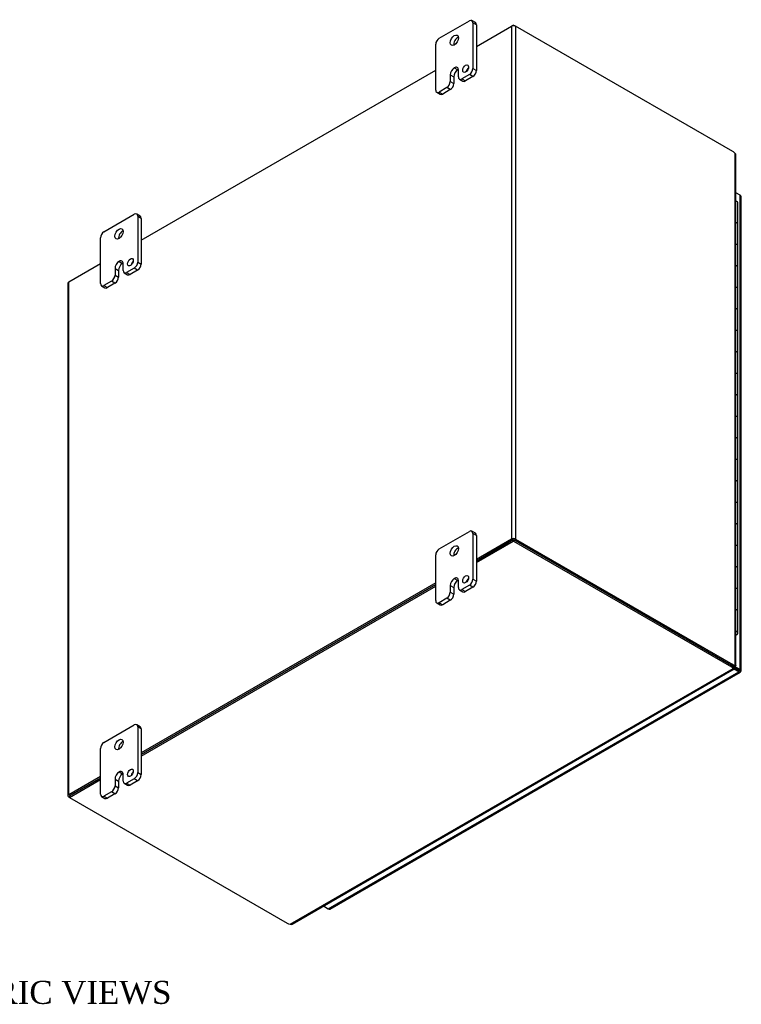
# Model space of a CAD drawing. Header units: inches. Extents: x 7 to 148, y 3 to 99.
# Tile 8 of 8: x 127 to 148, y 69 to 99. Entities that reach past the tile are written whole.
import ezdxf
from ezdxf.enums import TextEntityAlignment as Align

# ---------------------------------------------------------------- set-up
doc = ezdxf.new("R2010")
doc.units = ezdxf.units.IN
doc.header["$MEASUREMENT"] = 0
for name, color, linetype in [('COM48478', 7, 'CONTINUOUS'), ('COM48509', 7, 'CONTINUOUS'), ('COM71780-11', 7, 'CONTINUOUS'), ('DEFAULT', 7, 'CONTINUOUS'), ('FET07710', 7, 'CONTINUOUS'), ('HNG10620-20B', 7, 'CONTINUOUS'), ('HNG10620-20C', 7, 'CONTINUOUS'), ('HNG10620-20P', 7, 'CONTINUOUS')]:
    doc.layers.add(name, color=color, linetype=linetype)
doc.styles.add('SEACAD_TIMES_NEW_ROMAN', font='times.ttf')

msp = doc.modelspace()

# ---------------------------------------------------------------- linework, layer by layer
at = {"layer": 'COM48478', "color": 7}
for p, q in [((140.404, 98.437), (141.474, 99.055)), ((141.474, 99.055), (141.474, 83.472)), ((141.596, 99.055), (141.596, 83.472)), ((148.196, 95.245), (141.596, 99.055)), ((130.222, 92.558), (139.167, 97.722)), ((148.262, 79.643), (148.262, 95.187)), ((148.288, 79.628), (148.288, 95.131)), ((128.02, 91.287), (128.984, 91.844)), ((127.995, 91.252), (127.995, 75.669)), ((128.02, 75.704), (128.02, 91.287)), ((141.474, 83.472), (140.404, 82.854)), ((141.596, 83.472), (148.196, 79.662)), ((141.515, 83.448), (140.404, 82.807)), ((141.556, 83.448), (148.155, 79.638)), ((139.167, 82.14), (130.222, 76.975)), ((139.167, 82.093), (130.222, 76.928)), ((148.196, 79.662), (148.155, 79.638)), ((148.222, 79.619), (148.262, 79.643)), ((148.262, 79.621), (148.251, 79.628)), ((148.252, 79.628), (148.262, 79.621)), ((148.26, 79.628), (148.286, 79.625)), ((128.984, 76.261), (128.02, 75.704)), ((128.984, 76.214), (128.061, 75.681)), ((128.04, 75.622), (128.02, 75.634))]:
    msp.add_line(p, q, dxfattribs=at)
for centre, radius, start, end in [((148.213, 95.131), 0.0746, 0.3232, 48.8002), ((148.257, 79.55), 0.0781, 87.6094, 112.6532), ((148.267, 79.671), 0.0494, 264.0996, 291.6339)]:
    msp.add_arc(centre, radius, start, end, dxfattribs=at)
for centre, major_axis, start_param, end_param in [((141.535, 99.019), (-0.0864, 0), 3.926991, 5.497787), ((148.196, 95.081), (-0.1, 0.173), 5.006396, 5.497787), ((128.081, 91.252), (0.0864, 0), 2.356194, 3.141593), ((141.535, 83.437), (0.0864, 0), 0.785398, 2.356194), ((148.155, 79.802), (0.1, -0.173), 5.497787, 5.989178), ((148.196, 79.825), (0.1, -0.173), 5.497787, 5.989178), ((128.081, 75.669), (0.0864, 0), 2.356194, 3.926991)]:
    msp.add_ellipse(centre, major_axis=major_axis, ratio=0.57735, start_param=start_param, end_param=end_param, dxfattribs=at)
msp.add_open_spline([(148.222, 79.619), (148.224, 79.62), (148.225, 79.621), (148.226, 79.622)], degree=3, dxfattribs=at)
msp.add_open_spline([(148.262, 79.643), (148.264, 79.642), (148.266, 79.642), (148.269, 79.641), (148.272, 79.64), (148.275, 79.638), (148.278, 79.637), (148.28, 79.636), (148.282, 79.635), (148.284, 79.634), (148.285, 79.632), (148.287, 79.63), (148.288, 79.628), (148.287, 79.626), (148.286, 79.625), (148.286, 79.625)], degree=3, knots=[0, 0, 0, 0, 0.058839, 0.117335, 0.175479, 0.233264, 0.290679, 0.347718, 0.404373, 0.460635, 0.516498, 0.640635, 0.762642, 0.882451, 1, 1, 1, 1], dxfattribs=at)
at = {"layer": 'COM48509', "color": 7}
for p, q in [((141.535, 99.09), (141.474, 99.055)), ((141.535, 99.069), (141.535, 99.09)), ((141.535, 99.09), (141.596, 99.055)), ((140.404, 82.807), (141.535, 83.46)), ((141.535, 83.46), (141.535, 83.413)), ((141.535, 83.46), (148.155, 79.638)), ((140.404, 82.76), (141.535, 83.413)), ((141.535, 83.413), (148.155, 79.591)), ((130.222, 76.928), (139.167, 82.093)), ((130.222, 76.881), (139.167, 82.046)), ((148.155, 79.638), (148.155, 79.591)), ((148.205, 79.59), (148.205, 79.543)), ((134.743, 71.771), (148.205, 79.543)), ((134.804, 71.777), (148.23, 79.529)), ((148.223, 79.554), (148.212, 79.56)), ((148.212, 79.56), (148.223, 79.554)), ((148.217, 79.552), (148.232, 79.532)), ((128.04, 75.669), (128.984, 76.214)), ((128.04, 75.622), (128.984, 76.167)), ((128.04, 75.669), (128.04, 75.622)), ((128.04, 75.622), (134.66, 71.8))]:
    msp.add_line(p, q, dxfattribs=at)
for centre, radius, start, end in [((148.283, 79.594), 0.0781, 187.3468, 212.3906), ((148.185, 79.525), 0.0481, 7.9737, 36.2928), ((134.767, 71.842), 0.075, 251.3676, 299.5813)]:
    msp.add_arc(centre, radius, start, end, dxfattribs=at)
for centre, major_axis, start_param, end_param in [((148.014, 79.557), (0.2, 0), 0.294007, 0.785398), ((148.014, 79.51), (0.2, 0), 0.294007, 0.785398), ((134.801, 71.882), (-0.2, 0), 0.785398, 1.276789)]:
    msp.add_ellipse(centre, major_axis=major_axis, ratio=0.57735, start_param=start_param, end_param=end_param, dxfattribs=at)
for points, knots in [([(148.205, 79.59), (148.205, 79.589), (148.205, 79.588), (148.205, 79.586), (148.205, 79.585), (148.205, 79.585)], [0, 0, 0, 0, 0.078044, 0.1570215, 0.2369473, 0.2369473, 0.2369473, 0.2369473]), ([(148.205, 79.543), (148.209, 79.539), (148.213, 79.536), (148.219, 79.531), (148.222, 79.529), (148.227, 79.528), (148.229, 79.528), (148.231, 79.529), (148.232, 79.53), (148.232, 79.532)], [0, 0, 0, 0, 0.25, 0.25, 0.5, 0.5, 0.75, 0.75, 1, 1, 1, 1])]:
    msp.add_open_spline(points, degree=3, knots=knots, dxfattribs=at)
at = {"layer": 'COM71780-11', "color": 7}
for p, q in [((148.417, 93.918), (148.288, 93.993)), ((148.417, 79.508), (148.417, 93.918)), ((148.442, 79.473), (148.442, 93.883)), ((148.205, 79.584), (148.376, 79.485)), ((148.376, 79.485), (148.205, 79.583)), ((148.223, 79.62), (148.417, 79.508)), ((135.906, 72.238), (148.376, 79.438)), ((135.949, 72.234), (148.419, 79.433)), ((148.376, 79.438), (148.225, 79.525)), ((148.376, 79.485), (148.376, 79.485)), ((148.376, 79.485), (148.376, 79.485)), ((148.376, 79.485), (148.417, 79.461)), ((148.434, 79.452), (148.376, 79.485)), ((148.434, 79.452), (148.376, 79.485)), ((135.755, 72.326), (135.906, 72.238))]:
    msp.add_line(p, q, dxfattribs=at)
for centre, major_axis, ratio, start_param, end_param in [((148.356, 93.883), (-0.0864, 0), 0.57735, 3.141593, 3.926991), ((148.356, 79.497), (-0.0288, 0.0166), 0.000948, 2.356741, 3.927537), ((148.356, 79.497), (-0.0288, 0.0166), 0.000948, 2.355648, 3.926445), ((148.376, 79.508), (-0.0432, 0.0748), 0.57735, 2.356194, 3.587154), ((148.356, 79.473), (-0.0864, 0), 0.57735, 2.696031, 3.926991), ((148.356, 79.497), (0.0864, -0.0498), 0.000948, -0.784852, -0.445015), ((148.356, 79.497), (0.0863, -0.0499), 0.000948, 0.445015, 0.784852), ((135.906, 72.309), (-0.0432, 0.0748), 0.57735, 2.356194, 3.141593)]:
    msp.add_ellipse(centre, major_axis=major_axis, ratio=ratio, start_param=start_param, end_param=end_param, dxfattribs=at)
at = {"layer": 'FET07710', "color": 7}
for p, q in [((139.273, 98.688), (140.192, 99.218)), ((140.373, 99.165), (140.267, 99.226)), ((140.298, 99.157), (140.298, 97.769)), ((140.404, 99.096), (140.298, 99.157)), ((140.404, 99.096), (140.404, 97.708)), ((139.167, 97.116), (139.167, 98.504)), ((139.609, 97.575), (139.609, 97.371)), ((139.609, 97.575), (139.715, 97.514)), ((139.733, 97.789), (139.732, 97.789)), ((139.732, 97.789), (139.838, 97.728)), ((139.733, 97.789), (139.838, 97.728)), ((139.838, 97.728), (139.838, 97.728)), ((139.856, 97.514), (139.856, 97.718)), ((140.192, 97.585), (139.962, 97.453)), ((140.298, 97.524), (140.068, 97.392)), ((140.298, 97.524), (140.192, 97.585)), ((140.298, 97.769), (140.404, 97.708)), ((139.609, 97.371), (139.715, 97.31)), ((139.715, 97.514), (139.715, 97.31)), ((139.887, 97.445), (139.993, 97.384)), ((139.962, 97.453), (140.068, 97.392)), ((139.198, 97.047), (139.304, 96.986)), ((139.503, 97.188), (139.273, 97.055)), ((139.273, 97.055), (139.379, 96.994)), ((139.609, 97.127), (139.379, 96.994)), ((139.609, 97.127), (139.503, 97.188)), ((129.09, 92.809), (130.01, 93.34)), ((130.19, 93.286), (130.085, 93.347)), ((130.116, 93.278), (130.116, 91.89)), ((130.222, 93.217), (130.116, 93.278)), ((130.222, 93.217), (130.222, 91.829)), ((128.984, 91.237), (128.984, 92.625)), ((129.55, 91.91), (129.55, 91.91)), ((129.55, 91.91), (129.656, 91.849)), ((129.55, 91.91), (129.656, 91.849)), ((129.656, 91.849), (129.656, 91.849)), ((129.674, 91.635), (129.674, 91.839)), ((130.116, 91.89), (130.222, 91.829)), ((129.427, 91.697), (129.427, 91.493)), ((129.427, 91.697), (129.533, 91.636)), ((129.533, 91.636), (129.533, 91.431)), ((129.705, 91.566), (129.811, 91.505)), ((130.01, 91.707), (129.78, 91.574)), ((129.78, 91.574), (129.886, 91.513)), ((130.115, 91.646), (129.886, 91.513)), ((130.115, 91.646), (130.01, 91.707)), ((129.321, 91.309), (129.09, 91.176)), ((129.426, 91.248), (129.196, 91.115)), ((129.426, 91.248), (129.321, 91.309)), ((129.427, 91.493), (129.533, 91.431)), ((129.015, 91.168), (129.121, 91.107)), ((129.09, 91.176), (129.196, 91.115)), ((139.273, 83.174), (140.192, 83.705)), ((140.373, 83.651), (140.267, 83.712)), ((140.298, 83.644), (140.298, 82.256)), ((140.404, 83.583), (140.298, 83.644)), ((140.404, 83.583), (140.404, 82.195)), ((139.167, 81.602), (139.167, 82.991)), ((139.733, 82.276), (139.732, 82.276)), ((139.732, 82.276), (139.838, 82.215)), ((139.733, 82.276), (139.838, 82.215)), ((139.609, 82.062), (139.609, 81.858)), ((139.609, 82.062), (139.715, 82.001)), ((139.715, 82.001), (139.715, 81.797)), ((139.838, 82.215), (139.838, 82.215)), ((139.856, 82), (139.856, 82.205)), ((140.192, 82.072), (139.962, 81.939)), ((140.298, 82.011), (140.068, 81.878)), ((140.298, 82.011), (140.192, 82.072)), ((140.298, 82.256), (140.404, 82.195)), ((139.503, 81.674), (139.273, 81.541)), ((139.609, 81.613), (139.503, 81.674)), ((139.609, 81.858), (139.715, 81.797)), ((139.887, 81.932), (139.993, 81.871)), ((139.962, 81.939), (140.068, 81.878)), ((139.198, 81.534), (139.304, 81.473)), ((139.273, 81.541), (139.379, 81.48)), ((139.609, 81.613), (139.379, 81.48)), ((129.09, 77.295), (130.01, 77.826)), ((130.19, 77.773), (130.085, 77.834)), ((130.116, 77.765), (130.116, 76.377)), ((130.222, 77.704), (130.116, 77.765)), ((130.222, 77.704), (130.222, 76.316)), ((128.984, 75.724), (128.984, 77.112)), ((129.55, 76.397), (129.55, 76.397)), ((129.55, 76.397), (129.656, 76.336)), ((129.55, 76.397), (129.656, 76.336)), ((129.656, 76.336), (129.656, 76.336)), ((129.674, 76.122), (129.674, 76.326)), ((130.116, 76.377), (130.222, 76.316)), ((129.427, 76.183), (129.427, 75.979)), ((129.427, 76.183), (129.533, 76.122)), ((129.533, 76.122), (129.533, 75.918)), ((129.705, 76.053), (129.811, 75.992)), ((130.01, 76.193), (129.78, 76.06)), ((129.78, 76.06), (129.886, 75.999)), ((130.115, 76.132), (129.886, 75.999)), ((130.115, 76.132), (130.01, 76.193)), ((129.321, 75.795), (129.09, 75.662)), ((129.426, 75.734), (129.196, 75.601)), ((129.426, 75.734), (129.321, 75.795)), ((129.427, 75.979), (129.533, 75.918)), ((129.015, 75.655), (129.121, 75.594)), ((129.09, 75.662), (129.196, 75.601))]:
    msp.add_line(p, q, dxfattribs=at)
for centre, major_axis, start_param, end_param in [((140.192, 99.096), (-0.075, -0.13), 2.356194, 3.926991), ((140.298, 99.035), (-0.075, -0.13), 2.356194, 3.141593), ((139.838, 98.565), (0.088, 0.152), 0.649107, 2.492486), ((139.273, 98.565), (0.075, 0.13), 0.785398, 2.356194), ((139.732, 97.647), (0.087, 0.151), 0.785398, 2.356194), ((139.838, 97.586), (0.087, 0.151), 0.785398, 2.356194), ((139.733, 97.647), (-0.087, -0.151), 2.356194, 3.926991), ((139.838, 97.586), (-0.087, -0.151), 3.793313, 3.926991), ((140.183, 97.703), (0.063, 0.108), 1.008936, 2.132657), ((140.192, 97.708), (-0.075, -0.13), 0.785398, 2.356194), ((140.298, 97.647), (0.075, 0.13), 3.926991, 5.497787), ((139.503, 97.31), (-0.075, -0.13), 0.785398, 2.356194), ((139.609, 97.249), (0.075, 0.13), 3.926991, 5.497787), ((139.962, 97.575), (0.075, 0.13), 2.356194, 3.926991), ((140.068, 97.514), (0.075, 0.13), 3.141593, 3.926991), ((139.273, 97.177), (0.075, 0.13), 2.356194, 3.926991), ((139.379, 97.116), (0.075, 0.13), 3.141593, 3.926991), ((130.01, 93.217), (-0.075, -0.13), 2.356194, 3.926991), ((130.115, 93.156), (-0.075, -0.13), 2.356194, 3.141593), ((129.09, 92.686), (0.075, 0.13), 0.785398, 2.356194), ((129.656, 92.687), (0.087, 0.152), 0.649107, 2.492486), ((129.55, 91.768), (0.087, 0.151), 0.785398, 2.356194), ((129.656, 91.707), (0.087, 0.151), 0.785398, 2.356194), ((129.55, 91.768), (-0.087, -0.151), 2.356194, 3.926991), ((129.656, 91.707), (-0.087, -0.151), 3.793313, 3.926991), ((130.001, 91.824), (0.062, 0.108), 1.008936, 2.132657), ((130.01, 91.829), (-0.075, -0.13), 0.785398, 2.356194), ((129.78, 91.696), (0.075, 0.13), 2.356194, 3.926991), ((130.115, 91.768), (0.075, 0.13), 3.926991, 5.497787), ((129.09, 91.298), (0.075, 0.13), 2.356194, 3.926991), ((129.321, 91.431), (-0.075, -0.13), 0.785398, 2.356194), ((129.426, 91.37), (0.075, 0.13), 3.926991, 5.497787), ((129.886, 91.635), (0.075, 0.13), 3.141593, 3.926991), ((129.196, 91.237), (0.075, 0.13), 3.141593, 3.926991), ((140.192, 83.583), (-0.075, -0.13), 2.356194, 3.926991), ((140.298, 83.521), (-0.075, -0.13), 2.356194, 3.141593), ((139.273, 83.052), (0.075, 0.13), 0.785398, 2.356194), ((139.838, 83.052), (0.088, 0.152), 0.649107, 2.492486), ((139.732, 82.133), (0.087, 0.151), 0.785398, 2.356194), ((139.733, 82.133), (-0.087, -0.151), 2.356194, 3.926991), ((140.183, 82.19), (0.062, 0.108), 1.008936, 2.132657), ((139.838, 82.072), (0.087, 0.151), 0.785398, 2.356194), ((139.838, 82.072), (-0.087, -0.151), 3.793313, 3.926991), ((139.962, 82.062), (0.075, 0.13), 2.356194, 3.926991), ((140.192, 82.194), (-0.075, -0.13), 0.785398, 2.356194), ((140.298, 82.133), (0.075, 0.13), 3.926991, 5.497787), ((139.503, 81.797), (-0.075, -0.13), 0.785398, 2.356194), ((139.609, 81.736), (0.075, 0.13), 3.926991, 5.497787), ((140.068, 82.001), (0.075, 0.13), 3.141593, 3.926991), ((139.273, 81.664), (0.075, 0.13), 2.356194, 3.926991), ((139.379, 81.603), (0.075, 0.13), 3.141593, 3.926991), ((130.01, 77.704), (-0.075, -0.13), 2.356194, 3.926991), ((130.115, 77.643), (-0.075, -0.13), 2.356194, 3.141593), ((129.09, 77.173), (0.075, 0.13), 0.785398, 2.356194), ((129.656, 77.173), (0.088, 0.152), 0.649107, 2.492486), ((129.55, 76.254), (0.087, 0.151), 0.785398, 2.356194), ((129.656, 76.193), (0.087, 0.151), 0.785398, 2.356194), ((129.55, 76.255), (-0.087, -0.151), 2.356194, 3.926991), ((129.656, 76.194), (-0.087, -0.151), 3.793313, 3.926991), ((130.001, 76.311), (0.062, 0.108), 1.008936, 2.132657), ((130.01, 76.316), (-0.075, -0.13), 0.785398, 2.356194), ((130.115, 76.255), (0.075, 0.13), 3.926991, 5.497787), ((129.78, 76.183), (0.075, 0.13), 2.356194, 3.926991), ((129.886, 76.122), (0.075, 0.13), 3.141593, 3.926991), ((129.09, 75.785), (0.075, 0.13), 2.356194, 3.926991), ((129.321, 75.918), (-0.075, -0.13), 0.785398, 2.356194), ((129.426, 75.857), (0.075, 0.13), 3.926991, 5.497787), ((129.196, 75.724), (0.075, 0.13), 3.141593, 3.926991)]:
    msp.add_ellipse(centre, major_axis=major_axis, ratio=0.57735, start_param=start_param, end_param=end_param, dxfattribs=at)
for centre, major_axis in [((139.732, 98.626), (0.087, 0.152)), ((140.077, 97.764), (0.062, 0.108)), ((129.55, 92.748), (0.087, 0.152)), ((129.895, 91.885), (0.062, 0.108)), ((139.732, 83.113), (0.087, 0.152)), ((140.077, 82.251), (0.063, 0.108)), ((129.55, 77.234), (0.088, 0.152)), ((129.895, 76.372), (0.062, 0.108))]:
    msp.add_ellipse(centre, major_axis=major_axis, ratio=0.57735, dxfattribs=at)
at = {"layer": 'HNG10620-20B', "color": 7}
for p, q in [((148.346, 92.376), (148.346, 93.029)), ((148.346, 91.07), (148.346, 91.723)), ((148.346, 89.763), (148.346, 90.417)), ((148.346, 88.457), (148.346, 89.11)), ((148.346, 87.151), (148.346, 87.804)), ((148.346, 85.844), (148.346, 86.497)), ((148.346, 84.538), (148.346, 85.191)), ((148.346, 83.231), (148.346, 83.885)), ((148.346, 81.925), (148.346, 82.578)), ((148.346, 80.619), (148.346, 81.272))]:
    msp.add_line(p, q, dxfattribs=at)
for centre, major_axis, start_param, end_param in [((148.223, 93.029), (-0.123, 0), 3.141593, 4.157881), ((148.223, 92.376), (-0.123, 0), 3.141593, 4.157881), ((148.223, 91.723), (-0.123, 0), 3.141593, 4.157881), ((148.223, 91.07), (-0.123, 0), 3.141593, 4.157881), ((148.223, 90.417), (-0.123, 0), 3.141593, 4.157881), ((148.223, 89.763), (-0.123, 0), 3.141593, 4.157881), ((148.223, 89.11), (-0.123, 0), 3.141593, 4.157881), ((148.223, 88.457), (-0.123, 0), 3.141593, 4.157881), ((148.223, 87.804), (-0.123, 0), 3.141593, 4.157881), ((148.223, 87.151), (-0.123, 0), 3.141593, 4.157881), ((148.223, 86.497), (-0.123, 0), 3.141593, 4.157881), ((148.223, 85.844), (-0.123, 0), 3.141593, 4.157881), ((148.223, 85.191), (-0.123, 0), 3.141593, 4.157881), ((148.223, 84.538), (-0.123, 0), 3.141593, 4.157881), ((148.223, 83.885), (-0.123, 0), 3.141593, 4.157881), ((148.223, 83.231), (-0.123, 0), 3.141593, 4.157881), ((148.223, 82.578), (-0.123, 0), 3.141593, 4.157881), ((148.223, 81.925), (-0.123, 0), 3.141593, 4.157881), ((148.223, 81.272), (-0.123, 0), 3.141593, 4.157881), ((148.223, 80.619), (-0.123, 0), 2.125304, 4.157881), ((148.223, 80.619), (-0.075, 0), 2.612966, 3.670219)]:
    msp.add_ellipse(centre, major_axis=major_axis, ratio=0.57735, start_param=start_param, end_param=end_param, dxfattribs=at)
at = {"layer": 'HNG10620-20C', "color": 7}
for p, q in [((148.346, 93.029), (148.346, 93.683)), ((148.346, 91.723), (148.346, 92.376)), ((148.346, 90.417), (148.346, 91.07)), ((148.346, 89.11), (148.346, 89.763)), ((148.346, 87.804), (148.346, 88.457)), ((148.346, 86.497), (148.346, 87.151)), ((148.346, 85.191), (148.346, 85.844)), ((148.346, 83.885), (148.346, 84.538)), ((148.346, 82.578), (148.346, 83.231)), ((148.346, 81.272), (148.346, 81.925))]:
    msp.add_line(p, q, dxfattribs=at)
for centre in [(148.223, 93.683), (148.223, 93.029), (148.223, 92.376), (148.223, 91.723), (148.223, 91.07), (148.223, 90.417), (148.223, 89.763), (148.223, 89.11), (148.223, 88.457), (148.223, 87.804), (148.223, 87.151), (148.223, 86.497), (148.223, 85.844), (148.223, 85.191), (148.223, 84.538), (148.223, 83.885), (148.223, 83.231), (148.223, 82.578), (148.223, 81.925), (148.223, 81.272)]:
    msp.add_ellipse(centre, major_axis=(0.123, 0), ratio=0.57735, start_param=0, end_param=1.016289, dxfattribs=at)
at = {"layer": 'HNG10620-20P', "color": 7}
msp.add_ellipse((148.223, 80.619), major_axis=(-0.075, 0), ratio=0.57735, start_param=2.612966, end_param=3.670219, dxfattribs=at)

# ---------------------------------------------------------------- texts
at = {"layer": 'DEFAULT', "color": 7, "style": 'SEACAD_TIMES_NEW_ROMAN'}
msp.add_text('ISOMETRIC VIEWS', height=0.7, dxfattribs=at).set_placement((121.832, 70.052), align=Align.TOP_LEFT)

doc.saveas('drawing.dxf')
